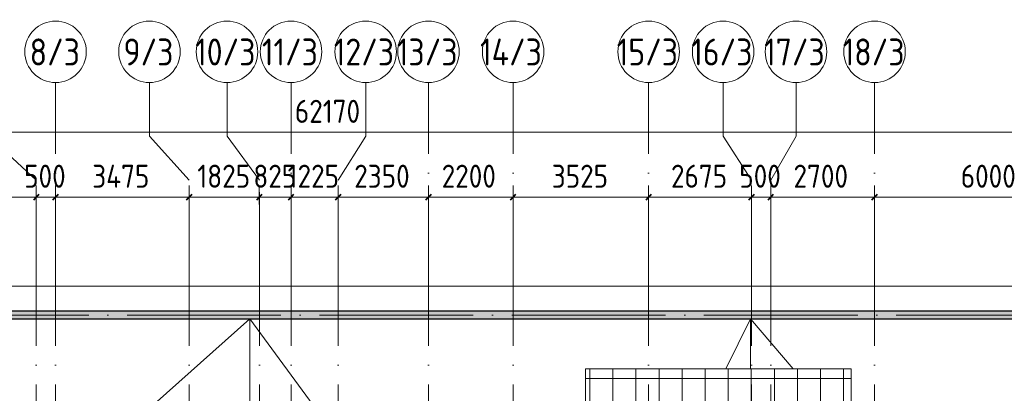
# Model space of a CAD drawing. Header units: millimetres. Extents: x -30540 to 150652, y -11730 to 123410.
# Tile 106 of 113: x 88373 to 113980, y 92015 to 101737. Entities that reach past the tile are written whole.
import ezdxf

# ---------------------------------------------------------------- set-up
doc = ezdxf.new("R2010")
doc.units = ezdxf.units.MM
doc.linetypes.add('ADSK_Линия сетки', pattern=[5000, 4000, -500, 0, -500])
for name, color, linetype, lineweight in [('A-____-____-DIMS', 7, 'Continuous', 9), ('A-____-____-DIMS-200', 7, 'Continuous', 9), ('A-FLOR-____-OTLN', 7, 'Continuous', 18), ('A-ROOF-____-OTLN', 7, 'Continuous', 18), ('A-ROOF-____-PATT', 7, 'Continuous', 18), ('A-WALL-____-MCUT', 7, 'Continuous', 40), ('A-WALL-____-PATT', 7, 'Continuous', 40), ('S-GRID-____-IDEN', 7, 'Continuous', 9), ('S-GRID-____-OTLN', 7, 'Continuous', 9)]:
    doc.layers.add(name, color=color, linetype=linetype, lineweight=lineweight)
doc.styles.add('GOST Common_1', font='GOST_Common.ttf', dxfattribs={"width": 0.9, "height": 700})
doc.styles.add('GOST Common_3', font='GOST_Common.ttf', dxfattribs={"width": 0.9, "height": 600})
doc.dimstyles.new('ADSK_Основной_3_мм_2', dxfattribs={"dimscale": 304.8, "dimtxt": 603.428998, "dimasz": 0.492126, "dimexe": 0.984252, "dimexo": 0.984252, "dimgap": 0.19685, "dimtad": 1, "dimdec": 0, "dimdsep": 46, "dimtxsty": 'GOST Common_3', "dimblk1": 'OBLIQUE', "dimblk2": 'OBLIQUE', "dimsah": 1, "dimcen": 0.09, "dimdle": 0.984252, "dimazin": 2, "dimtfac": 1, "dimtdec": 4, "dimtix": 1, "dimtmove": 0, "dimatfit": 3, "dimfxl": 1, "dimtvp": 1, "dimtolj": 1, "dimtzin": 0, "dimarcsym": 2})

# ---------------------------------------------------------------- blocks, each defined once
blk = doc.blocks.new('Наметкина 10_РД_АР_К3_отсоединено_rvt-1-Кровля ЭЛ')
at = {"layer": 'A-ROOF-____-PATT', "lineweight": 5, "true_color": 0xd2d2d2}
h = blk.add_hatch(dxfattribs=at)
h.set_pattern_fill('FP_14', color=254, style=0, pattern_type=2)
h.set_pattern_definition([(0, (0, 0), (0, 600), []), (90, (0, 0), (-600, 4e-14), [])])
h.paths.add_polyline_path([(84990, 76250), (85102, 76250), (85102, 85261), (88675, 85261), (88675, 89725), (95725, 89725), (95725, 86172), (95752, 86172), (95752, 81329), (95725, 81329), (95725, 81020), (93155, 81020), (93155, 77690), (94055, 77690), (94055, 80120), (96625, 80120), (96625, 85950), (99800, 85950), (99800, 88410), (103092, 88410), (103092, 81075), (102295, 81075), (102295, 81065), (102045, 81065), (102045, 81075), (100100, 81075), (100100, 80175), (108900, 80175), (108900, 81422), (113980, 81422), (113980, 78900), (125861, 78900), (125861, 89310), (109999, 89310), (109999, 92648), (103092, 92648), (103092, 89310), (96676, 89310), (96676, 90625), (75677, 90625), (75677, 89725), (87775, 89725), (87775, 86161), (84202, 86161), (84202, 81350), (82202, 81350), (82202, 80390), (75135, 80390), (75135, 82150), (66605, 82150), (66605, 85800), (69729, 85800), (69729, 86800), (65705, 86800), (65705, 85850), (65735, 85850), (65735, 85550), (65705, 85550), (65705, 83050), (65735, 83050), (65735, 82750), (65705, 82750), (65705, 81250), (73695, 81250), (73695, 79490), (82202, 79490), (82202, 78250), (84332, 78250), (84332, 76250)])
h.paths.add_polyline_path([(114880, 79800), (114880, 82322), (108000, 82322), (108000, 81075), (104005, 81075), (104005, 91748), (109099, 91748), (109099, 85625), (114880, 85625), (114880, 88410), (124961, 88410), (124961, 85827), (125007, 85827), (125007, 83674), (124961, 83674), (124961, 79800), (117687, 79800)])
h.paths.add_polyline_path([(97735, 86000), (97705, 86000), (97705, 86300), (98005, 86300), (98005, 86000)])
h.paths.add_polyline_path([(113600, 86525), (109999, 86525), (109999, 88410), (113980, 88410), (113980, 86525)])
h.paths.add_polyline_path([(75625, 89725), (75625, 90625), (75605, 90625), (75605, 89725)])
at = {"layer": 'A-WALL-____-PATT', "lineweight": 5, "true_color": 0xaaaaaa}
h = blk.add_hatch(dxfattribs=at)
h.set_pattern_fill('FP_11', color=253, style=0, pattern_type=2)
h.set_pattern_definition([(45, (0, 0), (-228.0985, 228.0985), []), (45, (228.1, 0), (-228.0985, 228.0985), [403.225, -80.645, 6.706, -73.939])])
h.paths.add_polyline_path([(127405, 93950), (127605, 93950), (127605, 94150), (76255, 94150), (76255, 93950), (117687, 93950)])
at = {"layer": 'A-FLOR-____-OTLN', "color": 253, "lineweight": 13, "true_color": 0xaaaaaa}
blk.add_line((128255, 94800), (62975, 94800), dxfattribs=at)
at = {"layer": 'A-ROOF-____-OTLN', "color": 253, "lineweight": 13, "true_color": 0xaaaaaa}
for p, q in [((94355, 93950), (90628, 90625)), ((97776, 89310), (94355, 93950)), ((94355, 90625), (94355, 93950)), ((94355, 93950), (94355, 90625)), ((106736, 92648), (107375, 93950)), ((107375, 93950), (108492, 92648)), ((107375, 92648), (107375, 93950)), ((107375, 93950), (107375, 92648)), ((103092, 92648), (109999, 92648)), ((103092, 89310), (103092, 92648)), ((109999, 92648), (109999, 89310))]:
    blk.add_line(p, q, dxfattribs=at)
at = {"layer": 'A-WALL-____-MCUT', "color": 253, "lineweight": 30, "true_color": 0xaaaaaa}
for p, q in [((127605, 94150), (76255, 94150)), ((76255, 93950), (127405, 93950))]:
    blk.add_line(p, q, dxfattribs=at)
blk = doc.blocks.new('Ось сетки - Круг_Ø8 мм-6577-Кровля ЭЛ')
at = {"layer": 'S-GRID-____-IDEN', "color": 253, "true_color": 0xaaaaaa}
for start, end in [(360, 180), (180, 360)]:
    blk.add_arc((0, 0), 4, start, end, dxfattribs=at)
blk = doc.blocks.new('DIMBLOCK103-Кровля ЭЛ')
at = {"layer": 'A-____-____-DIMS-200', "color": 8, "true_color": 0x808080}
for p, q in [((85505, 96926), (85505, 97420)), ((88805, 96926), (88805, 97420)), ((85505, 97120), (88805, 97120)), ((85505, 97120), (85505, 96926)), ((88805, 97120), (88805, 96926))]:
    blk.add_line(p, q, dxfattribs=at)
at = {"layer": 'A-____-____-DIMS-200', "color": 8, "lineweight": 40, "true_color": 0x808080}
for p, q in [((85505, 97120), (85430, 97045)), ((85505, 97120), (85580, 97195)), ((88805, 97120), (88730, 97045)), ((88805, 97120), (88880, 97195))]:
    blk.add_line(p, q, dxfattribs=at)
at = {"layer": 'A-____-____-DIMS-200', "color": 0, "insert": (86398, 97964), "char_height": 600, "width": 1816.42, "attachment_point": 1, "line_spacing_factor": 1.022761, "style": 'GOST Common_3'}
blk.add_mtext('3300', dxfattribs=at)
blk = doc.blocks.new('_Oblique')
at = {"color": 0, "linetype": 'ByBlock', "lineweight": -2}
blk.add_line((-0.5, -0.5), (0.5, 0.5), dxfattribs=at)
blk = doc.blocks.new('DIMBLOCK104-Кровля ЭЛ')
at = {"layer": 'A-____-____-DIMS-200', "color": 8, "true_color": 0x808080}
for p, q in [((88805, 96926), (88805, 97420)), ((89305, 96926), (89305, 97420)), ((88805, 97120), (89305, 97120)), ((88805, 97120), (88805, 96926)), ((89305, 97120), (89305, 96926))]:
    blk.add_line(p, q, dxfattribs=at)
at = {"layer": 'A-____-____-DIMS-200', "color": 8, "lineweight": 40, "true_color": 0x808080}
for p, q in [((88805, 97120), (88730, 97045)), ((88805, 97120), (88880, 97195)), ((89305, 97120), (89230, 97045)), ((89305, 97120), (89380, 97195))]:
    blk.add_line(p, q, dxfattribs=at)
at = {"layer": 'A-____-____-DIMS-200', "color": 0, "insert": (88488, 97964), "char_height": 600, "width": 1362.32, "attachment_point": 1, "line_spacing_factor": 1.022761, "style": 'GOST Common_3'}
blk.add_mtext('500', dxfattribs=at)
blk = doc.blocks.new('DIMBLOCK105-Кровля ЭЛ')
at = {"layer": 'A-____-____-DIMS-200', "color": 8, "true_color": 0x808080}
for p, q in [((89305, 96926), (89305, 97420)), ((92780, 96926), (92780, 97420)), ((89305, 97120), (92780, 97120)), ((89305, 97120), (89305, 96926)), ((92780, 97120), (92780, 96926))]:
    blk.add_line(p, q, dxfattribs=at)
at = {"layer": 'A-____-____-DIMS-200', "color": 8, "lineweight": 40, "true_color": 0x808080}
for p, q in [((89305, 97120), (89230, 97045)), ((89305, 97120), (89380, 97195)), ((92780, 97120), (92705, 97045)), ((92780, 97120), (92855, 97195))]:
    blk.add_line(p, q, dxfattribs=at)
at = {"layer": 'A-____-____-DIMS-200', "color": 0, "insert": (90260, 97964), "char_height": 600, "width": 1877.79, "attachment_point": 1, "line_spacing_factor": 1.022761, "style": 'GOST Common_3'}
blk.add_mtext('3475', dxfattribs=at)
blk = doc.blocks.new('DIMBLOCK106-Кровля ЭЛ')
at = {"layer": 'A-____-____-DIMS-200', "color": 8, "true_color": 0x808080}
for p, q in [((92780, 96926), (92780, 97420)), ((94605, 96926), (94605, 97420)), ((92780, 97120), (94605, 97120)), ((92780, 97120), (92780, 96926)), ((94605, 97120), (94605, 96926))]:
    blk.add_line(p, q, dxfattribs=at)
at = {"layer": 'A-____-____-DIMS-200', "color": 8, "lineweight": 40, "true_color": 0x808080}
for p, q in [((92780, 97120), (92705, 97045)), ((92780, 97120), (92855, 97195)), ((94605, 97120), (94530, 97045)), ((94605, 97120), (94680, 97195))]:
    blk.add_line(p, q, dxfattribs=at)
at = {"layer": 'A-____-____-DIMS-200', "color": 0, "insert": (92992, 97964), "char_height": 600, "width": 1681.42, "attachment_point": 1, "line_spacing_factor": 1.022761, "style": 'GOST Common_3'}
blk.add_mtext('1825', dxfattribs=at)
blk = doc.blocks.new('DIMBLOCK107-Кровля ЭЛ')
at = {"layer": 'A-____-____-DIMS-200', "color": 8, "true_color": 0x808080}
for p, q in [((94605, 96926), (94605, 97420)), ((95430, 96926), (95430, 97420)), ((94605, 97120), (95430, 97120)), ((94605, 97120), (94605, 96926)), ((95430, 97120), (95430, 96926))]:
    blk.add_line(p, q, dxfattribs=at)
at = {"layer": 'A-____-____-DIMS-200', "color": 8, "lineweight": 40, "true_color": 0x808080}
for p, q in [((94605, 97120), (94530, 97045)), ((94605, 97120), (94680, 97195)), ((95430, 97120), (95355, 97045)), ((95430, 97120), (95505, 97195))]:
    blk.add_line(p, q, dxfattribs=at)
at = {"layer": 'A-____-____-DIMS-200', "color": 0, "insert": (94450, 97964), "char_height": 600, "width": 1362.32, "attachment_point": 1, "line_spacing_factor": 1.022761, "style": 'GOST Common_3'}
blk.add_mtext('825', dxfattribs=at)
blk = doc.blocks.new('DIMBLOCK108-Кровля ЭЛ')
at = {"layer": 'A-____-____-DIMS-200', "color": 8, "true_color": 0x808080}
for p, q in [((95430, 96926), (95430, 97420)), ((96655, 96926), (96655, 97420)), ((95430, 97120), (96655, 97120)), ((95430, 97120), (95430, 96926)), ((96655, 97120), (96655, 96926))]:
    blk.add_line(p, q, dxfattribs=at)
at = {"layer": 'A-____-____-DIMS-200', "color": 8, "lineweight": 40, "true_color": 0x808080}
for p, q in [((95430, 97120), (95355, 97045)), ((95430, 97120), (95505, 97195)), ((96655, 97120), (96580, 97045)), ((96655, 97120), (96730, 97195))]:
    blk.add_line(p, q, dxfattribs=at)
at = {"layer": 'A-____-____-DIMS-200', "color": 0, "insert": (95342, 97964), "char_height": 600, "width": 1681.42, "attachment_point": 1, "line_spacing_factor": 1.022761, "style": 'GOST Common_3'}
blk.add_mtext('1225', dxfattribs=at)
blk = doc.blocks.new('DIMBLOCK109-Кровля ЭЛ')
at = {"layer": 'A-____-____-DIMS-200', "color": 8, "true_color": 0x808080}
for p, q in [((96655, 96926), (96655, 97420)), ((99005, 96926), (99005, 97420)), ((96655, 97120), (99005, 97120)), ((96655, 97120), (96655, 96926)), ((99005, 97120), (99005, 96926))]:
    blk.add_line(p, q, dxfattribs=at)
at = {"layer": 'A-____-____-DIMS-200', "color": 8, "lineweight": 40, "true_color": 0x808080}
for p, q in [((96655, 97120), (96580, 97045)), ((96655, 97120), (96730, 97195)), ((99005, 97120), (98930, 97045)), ((99005, 97120), (99080, 97195))]:
    blk.add_line(p, q, dxfattribs=at)
at = {"layer": 'A-____-____-DIMS-200', "color": 0, "insert": (97073, 97964), "char_height": 600, "width": 1816.42, "attachment_point": 1, "line_spacing_factor": 1.022761, "style": 'GOST Common_3'}
blk.add_mtext('2350', dxfattribs=at)
blk = doc.blocks.new('DIMBLOCK110-Кровля ЭЛ')
at = {"layer": 'A-____-____-DIMS-200', "color": 8, "true_color": 0x808080}
for p, q in [((99005, 96926), (99005, 97420)), ((101205, 96926), (101205, 97420)), ((99005, 97120), (101205, 97120)), ((99005, 97120), (99005, 96926)), ((101205, 97120), (101205, 96926))]:
    blk.add_line(p, q, dxfattribs=at)
at = {"layer": 'A-____-____-DIMS-200', "color": 8, "lineweight": 40, "true_color": 0x808080}
for p, q in [((99005, 97120), (98930, 97045)), ((99005, 97120), (99080, 97195)), ((101205, 97120), (101130, 97045)), ((101205, 97120), (101280, 97195))]:
    blk.add_line(p, q, dxfattribs=at)
at = {"layer": 'A-____-____-DIMS-200', "color": 0, "insert": (99348, 97964), "char_height": 600, "width": 1816.42, "attachment_point": 1, "line_spacing_factor": 1.022761, "style": 'GOST Common_3'}
blk.add_mtext('2200', dxfattribs=at)
blk = doc.blocks.new('DIMBLOCK111-Кровля ЭЛ')
at = {"layer": 'A-____-____-DIMS-200', "color": 8, "true_color": 0x808080}
for p, q in [((101205, 96926), (101205, 97420)), ((104730, 96926), (104730, 97420)), ((101205, 97120), (104730, 97120)), ((101205, 97120), (101205, 96926)), ((104730, 97120), (104730, 96926))]:
    blk.add_line(p, q, dxfattribs=at)
at = {"layer": 'A-____-____-DIMS-200', "color": 8, "lineweight": 40, "true_color": 0x808080}
for p, q in [((101205, 97120), (101130, 97045)), ((101205, 97120), (101280, 97195)), ((104730, 97120), (104655, 97045)), ((104730, 97120), (104805, 97195))]:
    blk.add_line(p, q, dxfattribs=at)
at = {"layer": 'A-____-____-DIMS-200', "color": 0, "insert": (102211, 97964), "char_height": 600, "width": 1816.42, "attachment_point": 1, "line_spacing_factor": 1.022761, "style": 'GOST Common_3'}
blk.add_mtext('3525', dxfattribs=at)
blk = doc.blocks.new('DIMBLOCK112-Кровля ЭЛ')
at = {"layer": 'A-____-____-DIMS-200', "color": 8, "true_color": 0x808080}
for p, q in [((104730, 96926), (104730, 97420)), ((107405, 96926), (107405, 97420)), ((104730, 97120), (107405, 97120)), ((104730, 97120), (104730, 96926)), ((107405, 97120), (107405, 96926))]:
    blk.add_line(p, q, dxfattribs=at)
at = {"layer": 'A-____-____-DIMS-200', "color": 8, "lineweight": 40, "true_color": 0x808080}
for p, q in [((104730, 97120), (104655, 97045)), ((104730, 97120), (104805, 97195)), ((107405, 97120), (107330, 97045)), ((107405, 97120), (107480, 97195))]:
    blk.add_line(p, q, dxfattribs=at)
at = {"layer": 'A-____-____-DIMS-200', "color": 0, "insert": (105311, 97964), "char_height": 600, "width": 1816.42, "attachment_point": 1, "line_spacing_factor": 1.022761, "style": 'GOST Common_3'}
blk.add_mtext('2675', dxfattribs=at)
blk = doc.blocks.new('DIMBLOCK113-Кровля ЭЛ')
at = {"layer": 'A-____-____-DIMS-200', "color": 8, "true_color": 0x808080}
for p, q in [((107405, 96926), (107405, 97420)), ((107905, 96926), (107905, 97420)), ((107405, 97120), (107905, 97120)), ((107405, 97120), (107405, 96926)), ((107905, 97120), (107905, 96926))]:
    blk.add_line(p, q, dxfattribs=at)
at = {"layer": 'A-____-____-DIMS-200', "color": 8, "lineweight": 40, "true_color": 0x808080}
for p, q in [((107405, 97120), (107330, 97045)), ((107405, 97120), (107480, 97195)), ((107905, 97120), (107830, 97045)), ((107905, 97120), (107980, 97195))]:
    blk.add_line(p, q, dxfattribs=at)
at = {"layer": 'A-____-____-DIMS-200', "color": 0, "insert": (107088, 97964), "char_height": 600, "width": 1362.32, "attachment_point": 1, "line_spacing_factor": 1.022761, "style": 'GOST Common_3'}
blk.add_mtext('500', dxfattribs=at)
blk = doc.blocks.new('DIMBLOCK114-Кровля ЭЛ')
at = {"layer": 'A-____-____-DIMS-200', "color": 8, "true_color": 0x808080}
for p, q in [((107905, 96926), (107905, 97420)), ((110605, 96926), (110605, 97420)), ((107905, 97120), (110605, 97120)), ((107905, 97120), (107905, 96926)), ((110605, 97120), (110605, 96926))]:
    blk.add_line(p, q, dxfattribs=at)
at = {"layer": 'A-____-____-DIMS-200', "color": 8, "lineweight": 40, "true_color": 0x808080}
for p, q in [((107905, 97120), (107830, 97045)), ((107905, 97120), (107980, 97195)), ((110605, 97120), (110530, 97045)), ((110605, 97120), (110680, 97195))]:
    blk.add_line(p, q, dxfattribs=at)
at = {"layer": 'A-____-____-DIMS-200', "color": 0, "insert": (108498, 97964), "char_height": 600, "width": 1816.42, "attachment_point": 1, "line_spacing_factor": 1.022761, "style": 'GOST Common_3'}
blk.add_mtext('2700', dxfattribs=at)
blk = doc.blocks.new('DIMBLOCK115-Кровля ЭЛ')
at = {"layer": 'A-____-____-DIMS-200', "color": 8, "true_color": 0x808080}
for p, q in [((110605, 96926), (110605, 97420)), ((116605, 96926), (116605, 97420)), ((110605, 97120), (116605, 97120)), ((110605, 97120), (110605, 96926)), ((116605, 97120), (116605, 96926))]:
    blk.add_line(p, q, dxfattribs=at)
at = {"layer": 'A-____-____-DIMS-200', "color": 8, "lineweight": 40, "true_color": 0x808080}
for p, q in [((110605, 97120), (110530, 97045)), ((110605, 97120), (110680, 97195)), ((116605, 97120), (116530, 97045)), ((116605, 97120), (116680, 97195))]:
    blk.add_line(p, q, dxfattribs=at)
at = {"layer": 'A-____-____-DIMS-200', "color": 0, "insert": (112848, 97964), "char_height": 600, "width": 1816.42, "attachment_point": 1, "line_spacing_factor": 1.022761, "style": 'GOST Common_3'}
blk.add_mtext('6000', dxfattribs=at)
blk = doc.blocks.new('DIMBLOCK118-Кровля ЭЛ')
at = {"layer": 'A-____-____-DIMS-200', "color": 8, "true_color": 0x808080}
for p, q in [((65335, 98614), (65335, 99108)), ((127505, 98614), (127505, 99108)), ((65035, 98808), (127805, 98808)), ((65335, 98808), (65335, 98614)), ((127505, 98808), (127505, 98614))]:
    blk.add_line(p, q, dxfattribs=at)
at = {"layer": 'A-____-____-DIMS-200', "color": 8, "lineweight": 40, "true_color": 0x808080}
for p, q in [((65335, 98808), (65410, 98883)), ((127505, 98808), (127580, 98883)), ((65335, 98808), (65260, 98733)), ((127505, 98808), (127430, 98733))]:
    blk.add_line(p, q, dxfattribs=at)
at = {"layer": 'A-____-____-DIMS-200', "color": 0, "insert": (95530, 99652), "char_height": 600, "width": 2135.52, "attachment_point": 1, "line_spacing_factor": 1.022761, "style": 'GOST Common_3'}
blk.add_mtext('62170', dxfattribs=at)

msp = doc.modelspace()

# ---------------------------------------------------------------- linework, layer by layer
at = {"layer": 'S-GRID-____-OTLN', "color": 253, "linetype": 'ADSK_Линия сетки', "true_color": 0xaaaaaa}
for p, q in [((89305.3, 53245.6), (89305.3, 100101.1)), ((95430.3, 53245.6), (95430.3, 100101.1)), ((99005.3, 53245.6), (99005.3, 100101.1)), ((101205.3, 53245.6), (101205.3, 100101.1)), ((104730.3, 53245.6), (104730.3, 100101.1)), ((110605.3, 53245.6), (110605.3, 100101.1)), ((88805.3, 53245.6), (88805.3, 97561.1)), ((92780.3, 53245.6), (92780.3, 97561.1)), ((94605.3, 53245.6), (94605.3, 97561.1)), ((96655.3, 53245.6), (96655.3, 97561.1)), ((107405.3, 53245.6), (107405.3, 97561.1)), ((107905.3, 53245.6), (107905.3, 97561.1)), ((135169, 94050), (62296.8, 94050))]:
    msp.add_line(p, q, dxfattribs=at)
at = {"layer": 'S-GRID-____-OTLN', "color": 253, "true_color": 0xaaaaaa}
for p, q in [((91747.2, 98701.7), (91747.2, 100101.1)), ((93765.2, 98701.7), (93765.2, 100101.1)), ((97372, 98701.7), (97372, 100101.1)), ((106667.5, 98701.7), (106667.5, 100101.1)), ((108562.7, 98701.7), (108562.7, 100101.1)), ((88805.3, 97561.1), (87565.1, 98701.7)), ((92780.3, 97561.1), (91747.2, 98701.7)), ((94605.3, 97561.1), (93765.2, 98701.7)), ((96655.3, 97561.1), (97372, 98701.7)), ((107405.3, 97561.1), (106667.5, 98701.7)), ((107905.3, 97561.1), (108562.7, 98701.7))]:
    msp.add_line(p, q, dxfattribs=at)

# ---------------------------------------------------------------- block references
at = {"lineweight": 5}
msp.add_blockref('Наметкина 10_РД_АР_К3_отсоединено_rvt-1-Кровля ЭЛ', (0, 0), dxfattribs=at)
at = {"layer": 'S-GRID-____-IDEN', "color": 253, "true_color": 0xaaaaaa, "xscale": 199.9999999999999, "yscale": 199.9999999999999, "zscale": 199.9999999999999}
for p in [(89305.3, 100901.1), (91747.2, 100901.1), (93765.2, 100901.1), (95430.3, 100901.1), (97372, 100901.1), (99005.3, 100901.1), (101205.3, 100901.1), (104730.3, 100901.1), (106667.5, 100901.1), (108562.7, 100901.1), (110605.3, 100901.1)]:
    msp.add_blockref('Ось сетки - Круг_Ø8 мм-6577-Кровля ЭЛ', p, dxfattribs=at)

# ---------------------------------------------------------------- texts
at = {"layer": 'S-GRID-____-IDEN', "color": 253, "true_color": 0xaaaaaa, "char_height": 700, "attachment_point": 1, "style": 'GOST Common_1'}
for s, insert, width in [('8/3', (88631.3, 101246.1), 1630.632), ('9/3', (91073.3, 101246.1), 1630.632), ('10/3', (92936.5, 101246.1), 2005.822), ('11/3', (94672.6, 101246.1), 1832.658), ('12/3', (96543.3, 101246.1), 2005.822), ('13/3', (98181.9, 101246.1), 1991.392), ('14/3', (100346.8, 101246.1), 2077.974), ('15/3', (103901.5, 101246.1), 2005.822), ('16/3', (105838.7, 101246.1), 2005.822), ('17/3', (107734, 101246.1), 2005.822), ('18/3', (109776.5, 101246.1), 2005.822)]:
    msp.add_mtext(s, dxfattribs=dict(at, insert=insert, width=width))

# ---------------------------------------------------------------- dimensions: what is measured, and where the dimension line sits
at = {"layer": 'A-____-____-DIMS', "color": 8, "true_color": 0x808080}
for base, p1, p2, override, picture, middle in [((127505.3, 98808.1), (65335.3, 98914.2), (127505.3, 98914.2), {"dimpost": '<>', "dimfxl": 62170}, 'DIMBLOCK118-Кровля ЭЛ', (96420.3, 99168.1)), ((88805.3, 97119.9), (85505.3, 97226), (88805.3, 97226), {"dimpost": '<>', "dimfxl": 3300}, 'DIMBLOCK103-Кровля ЭЛ', (87155.3, 97479.9)), ((89305.3, 97119.9), (88805.3, 97226), (89305.3, 97226), {"dimpost": '<>', "dimfxl": 500}, 'DIMBLOCK104-Кровля ЭЛ', (89055.3, 97479.9)), ((92780.3, 97119.9), (89305.3, 97226), (92780.3, 97226), {"dimpost": '<>', "dimfxl": 3475}, 'DIMBLOCK105-Кровля ЭЛ', (91042.8, 97479.9)), ((94605.3, 97119.9), (92780.3, 97226), (94605.3, 97226), {"dimpost": '<>', "dimfxl": 1825}, 'DIMBLOCK106-Кровля ЭЛ', (93692.8, 97479.9)), ((95430.3, 97119.9), (94605.3, 97226), (95430.3, 97226), {"dimpost": '<>', "dimfxl": 825}, 'DIMBLOCK107-Кровля ЭЛ', (95017.8, 97479.9)), ((96655.3, 97119.9), (95430.3, 97226), (96655.3, 97226), {"dimpost": '<>', "dimfxl": 1225}, 'DIMBLOCK108-Кровля ЭЛ', (96042.8, 97479.9)), ((99005.3, 97119.9), (96655.3, 97226), (99005.3, 97226), {"dimpost": '<>', "dimfxl": 2350}, 'DIMBLOCK109-Кровля ЭЛ', (97830.3, 97479.9)), ((101205.3, 97119.9), (99005.3, 97226), (101205.3, 97226), {"dimpost": '<>', "dimfxl": 2200}, 'DIMBLOCK110-Кровля ЭЛ', (100105.3, 97479.9)), ((104730.3, 97119.9), (101205.3, 97226), (104730.3, 97226), {"dimpost": '<>', "dimfxl": 3525}, 'DIMBLOCK111-Кровля ЭЛ', (102967.8, 97479.9)), ((107405.3, 97119.9), (104730.3, 97226), (107405.3, 97226), {"dimpost": '<>', "dimfxl": 2675}, 'DIMBLOCK112-Кровля ЭЛ', (106067.8, 97479.9)), ((107905.3, 97119.9), (107405.3, 97226), (107905.3, 97226), {"dimpost": '<>', "dimfxl": 500}, 'DIMBLOCK113-Кровля ЭЛ', (107655.3, 97479.9)), ((110605.3, 97119.9), (107905.3, 97226), (110605.3, 97226), {"dimpost": '<>', "dimfxl": 2700}, 'DIMBLOCK114-Кровля ЭЛ', (109255.3, 97479.9)), ((116605.3, 97119.9), (110605.3, 97226), (116605.3, 97226), {"dimpost": '<>', "dimfxl": 6000}, 'DIMBLOCK115-Кровля ЭЛ', (113605.3, 97479.9))]:
    dim = msp.add_linear_dim(base=base, p1=p1, p2=p2, dimstyle='ADSK_Основной_3_мм_2', override=override, dxfattribs=at)
    dim.commit()
    dim.dimension.update_dxf_attribs({"geometry": picture, "text_midpoint": middle})

doc.saveas('drawing.dxf')
